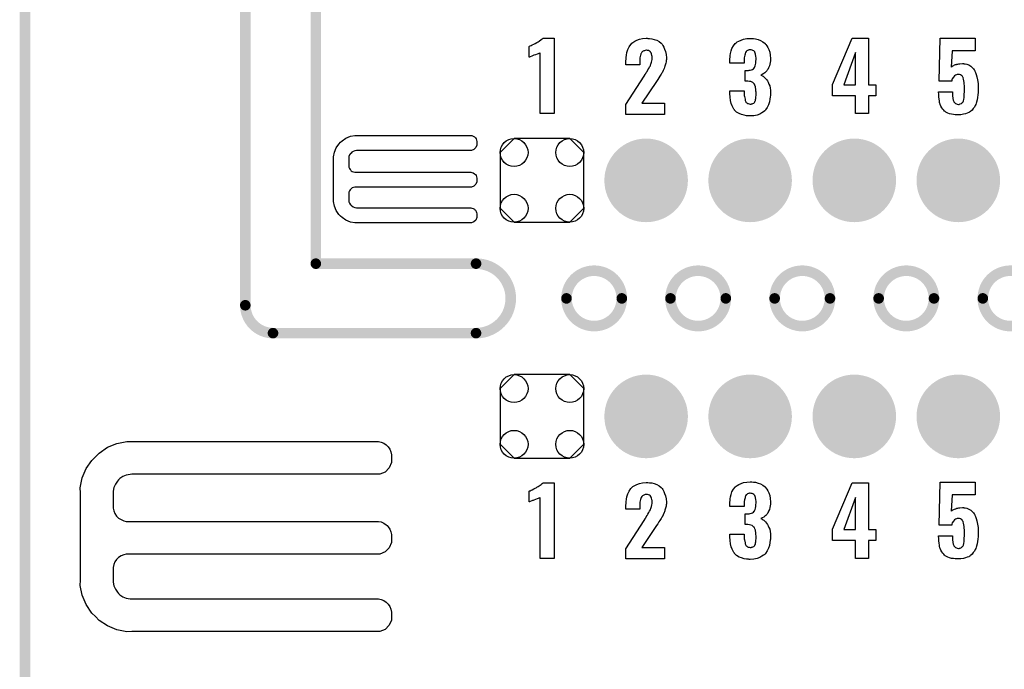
# Model space of a CAD drawing. Extents: x -0.07 to 0.95, y -0.15 to 1.54.
# Tile 8 of 10: x -0.05 to 0.51, y 0.77 to 1.14. Entities that reach past the tile are written whole.
import ezdxf

# ---------------------------------------------------------------- set-up
doc = ezdxf.new("R2010")
doc.units = 0
doc.layers.get('0').update_dxf_attribs({"linetype": 'CONTINUOUS'})
for name, color, linetype in [('gko', 6, 'CONTINUOUS'), ('gto', 2, 'CONTINUOUS'), ('gts', 1, 'CONTINUOUS')]:
    doc.layers.add(name, color=color, linetype=linetype)

# ---------------------------------------------------------------- blocks, each defined once
blk = doc.blocks.new('D34')
at = {"const_width": 0.003}
blk.add_lwpolyline([(-0.0015, 0, 1), (0.0015, 0, 1)], format="xyb", close=True, dxfattribs=at)
blk = doc.blocks.new('D69')
at = {"const_width": 0.0237}
blk.add_lwpolyline([(-0.01185, 0, 1), (0.01185, 0, 1)], format="xyb", close=True, dxfattribs=at)
blk = doc.blocks.new('D70')
blk.add_lwpolyline([(-0.0237, 0.0158), (-0.0237, -0.0158), (-0.0158, -0.0237), (0.0158, -0.0237), (0.0237, -0.0158), (0.0237, 0.0158), (0.0158, 0.0237), (-0.0158, 0.0237)], close=True)
for centre in [(-0.0158, 0.0158), (0.0158, 0.0158), (-0.0158, -0.0158), (0.0158, -0.0158)]:
    blk.add_circle(centre, 0.0079)

msp = doc.modelspace()

# ---------------------------------------------------------------- linework, layer by layer
at = {"layer": 'gko', "color": 6, "const_width": 0.006}
for points in [[(0.075, 0.9764), (0.075, 1.54)], [(0.115, 1), (0.115, 1.495)], [(-0.05, -0.15), (-0.05, 1.45)], [(0.115, 1), (0.2059, 1)], [(0.2572, 0.9803), (0.2572, 0.9803)], [(0.2886, 0.9803), (0.2886, 0.9803)], [(0.2886, 0.9803), (0.2886, 0.9803)], [(0.3162, 0.9803), (0.3162, 0.9803)], [(0.3476, 0.9803), (0.3476, 0.9803)], [(0.3476, 0.9803), (0.3476, 0.9803)], [(0.3753, 0.9803), (0.3753, 0.9803)], [(0.4067, 0.9803), (0.4067, 0.9803)], [(0.4067, 0.9803), (0.4067, 0.9803)], [(0.4343, 0.9803), (0.4343, 0.9803)], [(0.4657, 0.9803), (0.4657, 0.9803)], [(0.4657, 0.9803), (0.4657, 0.9803)], [(0.4934, 0.9803), (0.4934, 0.9803)], [(0.075, 0.9764), (0.075, 0.9764)], [(0.075, 0.9764), (0.075, 0.9764)], [(0.0907, 0.9606), (0.2059, 0.9606)], [(0.2059, 0.9606), (0.2059, 0.9606)], [(0.2059, 0.9606), (0.2059, 0.9606)]]:
    msp.add_lwpolyline(points, dxfattribs=at)
for points in [[(0.2059, 0.9606, 1), (0.2059, 1)], [(0.2886, 0.9803, 1), (0.2572, 0.9803)], [(0.3476, 0.9803, 1), (0.3162, 0.9803)], [(0.4067, 0.9803, 1), (0.3753, 0.9803)], [(0.4657, 0.9803, 1), (0.4343, 0.9803)], [(0.5248, 0.9803, 1), (0.4934, 0.9803)], [(0.2572, 0.9803, 1), (0.2886, 0.9803)], [(0.3162, 0.9803, 1), (0.3476, 0.9803)], [(0.3753, 0.9803, 1), (0.4067, 0.9803)], [(0.4343, 0.9803, 1), (0.4657, 0.9803)], [(0.4934, 0.9803, 1), (0.5248, 0.9803)], [(0.075, 0.9764, 0.409717), (0.0907, 0.9606)]]:
    msp.add_lwpolyline(points, format="xyb", dxfattribs=at)
at = {"layer": 'gto', "color": 2}
for points in [[(0.2503, 1.0851), (0.2422, 1.0851), (0.2422, 1.1194), (0.242, 1.1193), (0.2418, 1.1192), (0.2415, 1.1191), (0.2411, 1.1189), (0.2405, 1.1187), (0.2397, 1.1184), (0.2387, 1.1181), (0.2387, 1.1181), (0.2384, 1.118), (0.238, 1.1178), (0.2376, 1.1176), (0.2367, 1.1173), (0.2362, 1.1171), (0.236, 1.1171), (0.236, 1.1231), (0.2361, 1.1231), (0.2363, 1.1233), (0.2367, 1.1235), (0.2372, 1.1237), (0.2378, 1.124), (0.2386, 1.1244), (0.2394, 1.1248), (0.2403, 1.1253), (0.2404, 1.1254), (0.2407, 1.1256), (0.2412, 1.1258), (0.2417, 1.1261), (0.2429, 1.127), (0.2435, 1.1275), (0.2439, 1.1279), (0.2503, 1.1279), (0.2503, 1.0851)], [(0.3034, 1.1277), (0.3044, 1.1277), (0.3057, 1.1275), (0.307, 1.1271), (0.3084, 1.1266), (0.3098, 1.1259), (0.3109, 1.1249), (0.3111, 1.1247), (0.3114, 1.1244), (0.3119, 1.1237), (0.3124, 1.1227), (0.3129, 1.1216), (0.3134, 1.1202), (0.3138, 1.1185), (0.3139, 1.1166), (0.3139, 1.1165), (0.3139, 1.1162), (0.3139, 1.1157), (0.3138, 1.1151), (0.3137, 1.1144), (0.3135, 1.1137), (0.3131, 1.112), (0.3131, 1.1119), (0.313, 1.1117), (0.3129, 1.1113), (0.3126, 1.1107), (0.3121, 1.1094), (0.3114, 1.1081), (0.3113, 1.108), (0.3112, 1.1078), (0.3109, 1.1074), (0.3106, 1.1068), (0.3102, 1.1062), (0.3096, 1.1054), (0.309, 1.1044), (0.3083, 1.1033), (0.3, 1.0909), (0.3128, 1.0909), (0.3128, 1.0845), (0.2909, 1.0845), (0.2909, 1.0903), (0.3013, 1.1063), (0.3019, 1.1073), (0.3019, 1.1074), (0.3022, 1.1078), (0.3025, 1.1083), (0.3029, 1.109), (0.3034, 1.1098), (0.3039, 1.1107), (0.3044, 1.1115), (0.3048, 1.1122), (0.3049, 1.1123), (0.3049, 1.1126), (0.3051, 1.113), (0.3053, 1.1136), (0.3054, 1.1142), (0.3056, 1.115), (0.3058, 1.1158), (0.3058, 1.1167), (0.3058, 1.1168), (0.3058, 1.1171), (0.3058, 1.1175), (0.3057, 1.1179), (0.3054, 1.119), (0.3052, 1.1195), (0.3049, 1.1199), (0.3049, 1.12), (0.3048, 1.1201), (0.3044, 1.1205), (0.3037, 1.1208), (0.3032, 1.1209), (0.3027, 1.121), (0.3024, 1.121), (0.3019, 1.1209), (0.3015, 1.1207), (0.301, 1.1206), (0.3004, 1.1202), (0.3, 1.1198), (0.2996, 1.1192), (0.2996, 1.1192), (0.2994, 1.1189), (0.2994, 1.1186), (0.2992, 1.1181), (0.299, 1.1174), (0.2989, 1.1166), (0.2988, 1.1157), (0.2988, 1.1146), (0.2988, 1.1127), (0.2909, 1.1127), (0.2909, 1.1147), (0.2909, 1.1148), (0.2909, 1.115), (0.2909, 1.1153), (0.291, 1.1157), (0.291, 1.1162), (0.291, 1.1168), (0.2912, 1.1182), (0.2915, 1.1197), (0.292, 1.1213), (0.2928, 1.1229), (0.2937, 1.1243), (0.2939, 1.1245), (0.2942, 1.1249), (0.2949, 1.1254), (0.2959, 1.1261), (0.2971, 1.1267), (0.2986, 1.1272), (0.3004, 1.1277), (0.3025, 1.1278), (0.303, 1.1278), (0.3034, 1.1277)], [(0.3623, 1.1277), (0.3633, 1.1276), (0.3645, 1.1274), (0.3659, 1.127), (0.3673, 1.1265), (0.3686, 1.1257), (0.3699, 1.1247), (0.37, 1.1246), (0.3704, 1.1242), (0.3709, 1.1235), (0.3715, 1.1226), (0.372, 1.1214), (0.3725, 1.1199), (0.3728, 1.1182), (0.373, 1.1162), (0.373, 1.1161), (0.373, 1.1157), (0.3729, 1.1149), (0.3728, 1.1141), (0.3725, 1.1131), (0.3723, 1.1121), (0.3719, 1.111), (0.3714, 1.11), (0.3713, 1.1099), (0.3711, 1.1096), (0.3708, 1.1092), (0.3703, 1.1087), (0.3698, 1.1082), (0.3691, 1.1077), (0.3683, 1.1073), (0.3675, 1.1069), (0.3675, 1.1069), (0.3677, 1.1068), (0.368, 1.1067), (0.3683, 1.1065), (0.3687, 1.1062), (0.3692, 1.1058), (0.3697, 1.1054), (0.3702, 1.1049), (0.3707, 1.1043), (0.3712, 1.1036), (0.3717, 1.1028), (0.3721, 1.1018), (0.3725, 1.1008), (0.3727, 1.0995), (0.3729, 1.0983), (0.373, 1.0968), (0.373, 1.0967), (0.373, 1.0965), (0.373, 1.0962), (0.373, 1.0958), (0.3729, 1.0953), (0.3728, 1.0946), (0.3726, 1.0933), (0.3723, 1.0917), (0.3718, 1.0901), (0.3711, 1.0885), (0.3702, 1.0871), (0.37, 1.0869), (0.3697, 1.0866), (0.369, 1.086), (0.3681, 1.0854), (0.3669, 1.0848), (0.3654, 1.0842), (0.3635, 1.0838), (0.3615, 1.0837), (0.3609, 1.0837), (0.3605, 1.0838), (0.36, 1.0838), (0.3594, 1.0838), (0.358, 1.0841), (0.3565, 1.0845), (0.3551, 1.0851), (0.3537, 1.0859), (0.3525, 1.087), (0.3525, 1.0872), (0.3521, 1.0876), (0.3517, 1.0884), (0.3512, 1.0894), (0.3507, 1.0908), (0.3503, 1.0924), (0.35, 1.0943), (0.3499, 1.0965), (0.3499, 1.098), (0.358, 1.098), (0.358, 1.0966), (0.358, 1.0964), (0.358, 1.0961), (0.3581, 1.0954), (0.3582, 1.0948), (0.3585, 1.0932), (0.3586, 1.0924), (0.3589, 1.0918), (0.3589, 1.0918), (0.359, 1.0916), (0.3592, 1.0914), (0.3595, 1.0912), (0.3599, 1.0908), (0.3603, 1.0907), (0.3609, 1.0905), (0.3615, 1.0904), (0.3619, 1.0904), (0.3622, 1.0905), (0.3626, 1.0906), (0.363, 1.0908), (0.3635, 1.091), (0.3639, 1.0913), (0.3641, 1.0918), (0.3641, 1.0919), (0.3642, 1.0921), (0.3644, 1.0925), (0.3645, 1.093), (0.3646, 1.0937), (0.3647, 1.0945), (0.3648, 1.0954), (0.3648, 1.0966), (0.3648, 1.0968), (0.3648, 1.0972), (0.3647, 1.0978), (0.3647, 1.0986), (0.3644, 1.1003), (0.3641, 1.1011), (0.3638, 1.1018), (0.3637, 1.1018), (0.3636, 1.102), (0.3634, 1.1023), (0.363, 1.1026), (0.3625, 1.1029), (0.3618, 1.1032), (0.361, 1.1033), (0.3601, 1.1034), (0.36, 1.1034), (0.3599, 1.1035), (0.3586, 1.1035), (0.3586, 1.1095), (0.3604, 1.1095), (0.3609, 1.1096), (0.3615, 1.1097), (0.3621, 1.1098), (0.3627, 1.1101), (0.3633, 1.1104), (0.3637, 1.1109), (0.3638, 1.111), (0.3639, 1.1112), (0.364, 1.1116), (0.3643, 1.1121), (0.3645, 1.1128), (0.3646, 1.1137), (0.3647, 1.1147), (0.3648, 1.1158), (0.3648, 1.1159), (0.3648, 1.1162), (0.3648, 1.1167), (0.3647, 1.1174), (0.3645, 1.1187), (0.3643, 1.1193), (0.364, 1.1199), (0.364, 1.12), (0.3639, 1.1202), (0.3637, 1.1203), (0.3635, 1.1206), (0.363, 1.1208), (0.3626, 1.1211), (0.362, 1.1212), (0.3614, 1.1212), (0.361, 1.1212), (0.3607, 1.1212), (0.3604, 1.1211), (0.3599, 1.1209), (0.3595, 1.1206), (0.3591, 1.1202), (0.3588, 1.1197), (0.3588, 1.1197), (0.3587, 1.1195), (0.3585, 1.1192), (0.3585, 1.1187), (0.3583, 1.1181), (0.3582, 1.1174), (0.3581, 1.1166), (0.358, 1.1156), (0.358, 1.1137), (0.3499, 1.1137), (0.3499, 1.116), (0.3499, 1.1161), (0.3499, 1.1162), (0.3499, 1.1165), (0.35, 1.1169), (0.35, 1.1174), (0.35, 1.1179), (0.3503, 1.1192), (0.3506, 1.1206), (0.3511, 1.122), (0.3519, 1.1234), (0.3529, 1.1247), (0.353, 1.1248), (0.3535, 1.1252), (0.3541, 1.1257), (0.355, 1.1262), (0.3563, 1.1267), (0.3577, 1.1272), (0.3595, 1.1276), (0.3614, 1.1277), (0.3619, 1.1277), (0.3623, 1.1277)], [(0.4285, 1.1014), (0.4328, 1.1014), (0.4328, 1.0951), (0.4285, 1.0951), (0.4285, 1.0851), (0.4211, 1.0851), (0.4211, 1.0951), (0.4082, 1.0951), (0.4082, 1.1016), (0.4193, 1.1279), (0.4285, 1.1279), (0.4285, 1.1014)], [(0.489, 1.1207), (0.476, 1.1207), (0.4755, 1.1114), (0.4755, 1.1114), (0.4755, 1.1113), (0.4755, 1.1114), (0.4757, 1.1115), (0.4761, 1.1118), (0.4764, 1.1121), (0.4769, 1.1123), (0.4774, 1.1126), (0.478, 1.1128), (0.4781, 1.1128), (0.4784, 1.1129), (0.4787, 1.113), (0.4792, 1.1131), (0.4798, 1.1132), (0.4804, 1.1133), (0.4819, 1.1134), (0.4824, 1.1134), (0.4827, 1.1133), (0.4834, 1.1132), (0.4844, 1.113), (0.4855, 1.1126), (0.4866, 1.1119), (0.4876, 1.111), (0.4881, 1.1105), (0.4885, 1.1098), (0.4886, 1.1096), (0.4889, 1.1091), (0.4893, 1.1084), (0.4897, 1.1072), (0.49, 1.1059), (0.4904, 1.1042), (0.4907, 1.1022), (0.4908, 1.0999), (0.4908, 1.0998), (0.4908, 1.0997), (0.4908, 1.0994), (0.4908, 1.0991), (0.4907, 1.0982), (0.4907, 1.097), (0.4905, 1.0957), (0.4904, 1.0942), (0.4902, 1.0928), (0.4899, 1.0915), (0.4899, 1.0913), (0.4897, 1.0909), (0.4894, 1.0903), (0.4891, 1.0896), (0.4886, 1.0887), (0.488, 1.0879), (0.4873, 1.087), (0.4864, 1.0862), (0.4864, 1.0862), (0.4859, 1.0859), (0.4854, 1.0857), (0.4846, 1.0853), (0.4836, 1.0849), (0.4824, 1.0847), (0.4809, 1.0844), (0.4793, 1.0843), (0.4785, 1.0843), (0.4778, 1.0844), (0.4768, 1.0845), (0.4757, 1.0847), (0.4746, 1.085), (0.4735, 1.0853), (0.4725, 1.0858), (0.4724, 1.0859), (0.4721, 1.0862), (0.4717, 1.0865), (0.4712, 1.087), (0.4707, 1.0876), (0.4701, 1.0883), (0.4696, 1.0892), (0.4692, 1.0902), (0.4692, 1.0904), (0.469, 1.0907), (0.4689, 1.0914), (0.4688, 1.0922), (0.4686, 1.0932), (0.4684, 1.0945), (0.4684, 1.0958), (0.4683, 1.0974), (0.4762, 1.0974), (0.4762, 1.0972), (0.4762, 1.0968), (0.4762, 1.0962), (0.4763, 1.0953), (0.4764, 1.0936), (0.4766, 1.0927), (0.4769, 1.092), (0.4769, 1.0919), (0.477, 1.0917), (0.4772, 1.0915), (0.4775, 1.0912), (0.4779, 1.0908), (0.4784, 1.0906), (0.4789, 1.0904), (0.4796, 1.0903), (0.4799, 1.0903), (0.4802, 1.0904), (0.4805, 1.0905), (0.4813, 1.0908), (0.4816, 1.0911), (0.4819, 1.0914), (0.4819, 1.0915), (0.482, 1.0916), (0.4822, 1.0918), (0.4824, 1.0922), (0.4826, 1.0931), (0.4829, 1.0942), (0.4829, 1.0943), (0.4829, 1.0946), (0.4829, 1.095), (0.4829, 1.0956), (0.4829, 1.0963), (0.483, 1.0972), (0.483, 1.0983), (0.483, 1.0996), (0.483, 1.0997), (0.483, 1.0997), (0.483, 1.1002), (0.483, 1.1009), (0.4829, 1.1017), (0.4829, 1.1027), (0.4827, 1.1037), (0.4825, 1.1046), (0.4823, 1.1054), (0.4823, 1.1055), (0.4821, 1.1057), (0.4819, 1.106), (0.4817, 1.1064), (0.4813, 1.1067), (0.4808, 1.107), (0.4801, 1.1072), (0.4794, 1.1073), (0.4793, 1.1073), (0.4789, 1.1072), (0.4784, 1.1071), (0.4779, 1.1068), (0.4773, 1.1064), (0.4767, 1.1057), (0.4761, 1.1047), (0.4759, 1.1042), (0.4758, 1.1035), (0.4687, 1.1035), (0.4693, 1.1278), (0.489, 1.1278), (0.489, 1.1207)], [(0.4211, 1.1196), (0.4146, 1.1014), (0.4211, 1.1014), (0.4211, 1.1196)], [(0.1385, 1.0727), (0.1385, 1.0727), (0.1385, 1.0727), (0.2029, 1.0727), (0.2036, 1.0726), (0.2043, 1.0723), (0.205, 1.0719), (0.2052, 1.0716), (0.2052, 1.0716), (0.2052, 1.0716), (0.2055, 1.0713), (0.2059, 1.0707), (0.2062, 1.07), (0.2063, 1.0693), (0.2063, 1.0689), (0.2063, 1.0689), (0.2063, 1.0672), (0.2058, 1.0658), (0.2047, 1.0647), (0.2033, 1.0642), (0.1385, 1.0642), (0.138, 1.0641), (0.1371, 1.064), (0.1362, 1.0636), (0.1354, 1.0631), (0.1351, 1.0627), (0.1347, 1.0624), (0.1342, 1.0616), (0.1338, 1.0607), (0.1337, 1.0598), (0.1337, 1.0593), (0.1337, 1.0557), (0.1337, 1.0553), (0.1338, 1.0546), (0.1341, 1.0539), (0.1345, 1.0533), (0.1348, 1.053), (0.135, 1.0527), (0.1357, 1.0523), (0.1364, 1.052), (0.1371, 1.0519), (0.1375, 1.0519), (0.2025, 1.0519), (0.2029, 1.0519), (0.2036, 1.0517), (0.2043, 1.0514), (0.205, 1.051), (0.2052, 1.0508), (0.2055, 1.0505), (0.2059, 1.0499), (0.2062, 1.0492), (0.2063, 1.0484), (0.2063, 1.0481), (0.2063, 1.0481), (0.2063, 1.0471), (0.2063, 1.0464), (0.2058, 1.045), (0.2047, 1.0439), (0.2033, 1.0433), (0.2025, 1.0433), (0.2025, 1.0433), (0.1375, 1.0433), (0.1371, 1.0433), (0.1364, 1.0431), (0.1357, 1.0429), (0.135, 1.0424), (0.1348, 1.0422), (0.1348, 1.0422), (0.1345, 1.0419), (0.1341, 1.0413), (0.1338, 1.0406), (0.1337, 1.0399), (0.1337, 1.0395), (0.1337, 1.0365), (0.1337, 1.036), (0.1338, 1.0351), (0.1342, 1.0342), (0.1347, 1.0334), (0.1351, 1.0331), (0.1354, 1.0327), (0.1362, 1.0322), (0.1371, 1.0318), (0.138, 1.0317), (0.1385, 1.0316), (0.1385, 1.0316), (0.2025, 1.0316), (0.2029, 1.0316), (0.2036, 1.0315), (0.2043, 1.0312), (0.205, 1.0308), (0.2052, 1.0305), (0.2052, 1.0305), (0.2055, 1.0303), (0.2059, 1.0296), (0.2062, 1.0289), (0.2063, 1.0282), (0.2063, 1.0278), (0.2063, 1.0278), (0.2063, 1.0269), (0.2063, 1.0261), (0.2058, 1.0247), (0.2047, 1.0237), (0.2033, 1.0231), (0.1385, 1.0231), (0.1372, 1.0231), (0.1346, 1.0236), (0.1321, 1.0246), (0.1299, 1.0261), (0.129, 1.027), (0.129, 1.027), (0.1281, 1.0279), (0.1266, 1.0301), (0.1256, 1.0326), (0.1251, 1.0352), (0.1251, 1.0365), (0.1251, 1.0365), (0.1251, 1.0593), (0.1251, 1.0606), (0.1256, 1.0632), (0.1266, 1.0656), (0.1281, 1.0678), (0.129, 1.0688), (0.1299, 1.0697), (0.1321, 1.0712), (0.1346, 1.0722), (0.1372, 1.0727), (0.1385, 1.0727)], [(0.0106, 0.8992), (0.0106, 0.8992), (0.0106, 0.8991), (0.1505, 0.8991), (0.1521, 0.8988), (0.1536, 0.8982), (0.1549, 0.8973), (0.1555, 0.8967), (0.1555, 0.8967), (0.1555, 0.8967), (0.1561, 0.8961), (0.157, 0.8948), (0.1576, 0.8933), (0.1579, 0.8917), (0.1579, 0.8909), (0.1579, 0.8909), (0.1579, 0.8872), (0.1567, 0.8842), (0.1543, 0.8818), (0.1513, 0.8806), (0.0106, 0.8806), (0.0096, 0.8805), (0.0075, 0.8801), (0.0056, 0.8793), (0.0039, 0.8782), (0.0031, 0.8775), (0.0024, 0.8767), (0.0013, 0.875), (0.0005, 0.8731), (0.0001, 0.8711), (0.0001, 0.87), (0.0001, 0.8622), (0.0001, 0.8614), (0.0004, 0.8598), (0.001, 0.8583), (0.002, 0.8569), (0.0025, 0.8563), (0.0031, 0.8558), (0.0045, 0.8549), (0.006, 0.8542), (0.0075, 0.8539), (0.0084, 0.8539), (0.1496, 0.8539), (0.1505, 0.8539), (0.1521, 0.8536), (0.1536, 0.8529), (0.1549, 0.852), (0.1555, 0.8515), (0.1561, 0.8509), (0.157, 0.8495), (0.1576, 0.848), (0.1579, 0.8464), (0.1579, 0.8456), (0.1579, 0.8456), (0.1579, 0.8436), (0.1579, 0.8419), (0.1567, 0.8389), (0.1543, 0.8366), (0.1513, 0.8353), (0.1496, 0.8353), (0.1496, 0.8353), (0.0084, 0.8353), (0.0075, 0.8353), (0.006, 0.8349), (0.0045, 0.8343), (0.0031, 0.8334), (0.0025, 0.8329), (0.0025, 0.8329), (0.002, 0.8323), (0.001, 0.8309), (0.0004, 0.8294), (0.0001, 0.8278), (0.0001, 0.827), (0.0001, 0.8205), (0.0001, 0.8195), (0.0005, 0.8174), (0.0013, 0.8155), (0.0024, 0.8138), (0.0031, 0.813), (0.0039, 0.8123), (0.0056, 0.8112), (0.0075, 0.8104), (0.0096, 0.81), (0.0106, 0.81), (0.0106, 0.81), (0.1496, 0.81), (0.1505, 0.81), (0.1521, 0.8096), (0.1536, 0.809), (0.1549, 0.8081), (0.1555, 0.8075), (0.1555, 0.8075), (0.1561, 0.807), (0.157, 0.8056), (0.1576, 0.8041), (0.1579, 0.8025), (0.1579, 0.8017), (0.1579, 0.8017), (0.1579, 0.7997), (0.1579, 0.798), (0.1567, 0.795), (0.1543, 0.7926), (0.1513, 0.7914), (0.0106, 0.7914), (0.0077, 0.7913), (0.0021, 0.7924), (-0.0032, 0.7946), (-0.008, 0.7978), (-0.01, 0.7999), (-0.01, 0.7999), (-0.0121, 0.8019), (-0.0153, 0.8067), (-0.0175, 0.812), (-0.0186, 0.8176), (-0.0185, 0.8205), (-0.0185, 0.8205), (-0.0185, 0.87), (-0.0186, 0.8729), (-0.0175, 0.8785), (-0.0153, 0.8838), (-0.0121, 0.8885), (-0.01, 0.8905), (-0.01, 0.8905), (-0.008, 0.8926), (-0.0032, 0.8959), (0.0021, 0.8981), (0.0077, 0.8992), (0.0106, 0.8992)], [(0.2503, 0.8329), (0.2422, 0.8329), (0.2422, 0.8673), (0.242, 0.8672), (0.2418, 0.8671), (0.2415, 0.867), (0.2411, 0.8668), (0.2405, 0.8666), (0.2397, 0.8663), (0.2387, 0.8659), (0.2387, 0.8659), (0.2384, 0.8658), (0.238, 0.8657), (0.2376, 0.8655), (0.2367, 0.8652), (0.2362, 0.865), (0.236, 0.8649), (0.236, 0.871), (0.2361, 0.871), (0.2363, 0.8712), (0.2367, 0.8713), (0.2372, 0.8716), (0.2378, 0.8718), (0.2386, 0.8723), (0.2394, 0.8727), (0.2403, 0.8732), (0.2404, 0.8733), (0.2407, 0.8734), (0.2412, 0.8737), (0.2417, 0.874), (0.2429, 0.8748), (0.2435, 0.8753), (0.2439, 0.8758), (0.2503, 0.8758), (0.2503, 0.8329)], [(0.3034, 0.8759), (0.3044, 0.8758), (0.3057, 0.8757), (0.307, 0.8753), (0.3084, 0.8748), (0.3098, 0.8741), (0.3109, 0.8731), (0.3111, 0.8729), (0.3114, 0.8726), (0.3119, 0.8719), (0.3124, 0.8709), (0.3129, 0.8698), (0.3134, 0.8683), (0.3138, 0.8667), (0.3139, 0.8648), (0.3139, 0.8647), (0.3139, 0.8644), (0.3139, 0.8639), (0.3138, 0.8633), (0.3137, 0.8626), (0.3135, 0.8619), (0.3131, 0.8602), (0.3131, 0.8601), (0.313, 0.8599), (0.3129, 0.8594), (0.3126, 0.8589), (0.3121, 0.8576), (0.3114, 0.8563), (0.3113, 0.8562), (0.3112, 0.8559), (0.3109, 0.8556), (0.3106, 0.855), (0.3102, 0.8544), (0.3096, 0.8536), (0.309, 0.8526), (0.3083, 0.8515), (0.3, 0.8391), (0.3128, 0.8391), (0.3128, 0.8327), (0.2909, 0.8327), (0.2909, 0.8384), (0.3013, 0.8544), (0.3019, 0.8554), (0.3019, 0.8556), (0.3022, 0.8559), (0.3025, 0.8565), (0.3029, 0.8572), (0.3034, 0.858), (0.3039, 0.8589), (0.3044, 0.8597), (0.3048, 0.8604), (0.3049, 0.8605), (0.3049, 0.8608), (0.3051, 0.8612), (0.3053, 0.8618), (0.3054, 0.8624), (0.3056, 0.8632), (0.3058, 0.864), (0.3058, 0.8649), (0.3058, 0.865), (0.3058, 0.8653), (0.3058, 0.8657), (0.3057, 0.8661), (0.3054, 0.8672), (0.3052, 0.8677), (0.3049, 0.8681), (0.3049, 0.8682), (0.3048, 0.8683), (0.3044, 0.8687), (0.3037, 0.869), (0.3032, 0.8691), (0.3027, 0.8692), (0.3024, 0.8692), (0.3019, 0.8691), (0.3015, 0.8689), (0.301, 0.8688), (0.3004, 0.8684), (0.3, 0.868), (0.2996, 0.8674), (0.2996, 0.8673), (0.2994, 0.8671), (0.2994, 0.8668), (0.2992, 0.8663), (0.299, 0.8656), (0.2989, 0.8648), (0.2988, 0.8639), (0.2988, 0.8628), (0.2988, 0.8609), (0.2909, 0.8609), (0.2909, 0.8629), (0.2909, 0.863), (0.2909, 0.8632), (0.2909, 0.8635), (0.291, 0.8639), (0.291, 0.8644), (0.291, 0.865), (0.2912, 0.8664), (0.2915, 0.8679), (0.292, 0.8695), (0.2928, 0.8711), (0.2937, 0.8725), (0.2939, 0.8727), (0.2942, 0.8731), (0.2949, 0.8736), (0.2959, 0.8743), (0.2971, 0.8749), (0.2986, 0.8754), (0.3004, 0.8758), (0.3025, 0.876), (0.303, 0.876), (0.3034, 0.8759)], [(0.3623, 0.8763), (0.3633, 0.8762), (0.3645, 0.8761), (0.3659, 0.8756), (0.3673, 0.8751), (0.3686, 0.8744), (0.3699, 0.8734), (0.37, 0.8732), (0.3704, 0.8729), (0.3709, 0.8721), (0.3715, 0.8712), (0.372, 0.8701), (0.3725, 0.8686), (0.3728, 0.8669), (0.373, 0.8649), (0.373, 0.8647), (0.373, 0.8643), (0.3729, 0.8636), (0.3728, 0.8627), (0.3725, 0.8617), (0.3723, 0.8607), (0.3719, 0.8596), (0.3714, 0.8586), (0.3713, 0.8586), (0.3711, 0.8582), (0.3708, 0.8578), (0.3703, 0.8573), (0.3698, 0.8568), (0.3691, 0.8563), (0.3683, 0.8559), (0.3675, 0.8556), (0.3675, 0.8556), (0.3677, 0.8555), (0.368, 0.8553), (0.3683, 0.8551), (0.3687, 0.8548), (0.3692, 0.8545), (0.3697, 0.8541), (0.3702, 0.8536), (0.3707, 0.8529), (0.3712, 0.8522), (0.3717, 0.8514), (0.3721, 0.8504), (0.3725, 0.8494), (0.3727, 0.8481), (0.3729, 0.8469), (0.373, 0.8454), (0.373, 0.8453), (0.373, 0.8451), (0.373, 0.8448), (0.373, 0.8444), (0.3729, 0.8439), (0.3728, 0.8432), (0.3726, 0.8419), (0.3723, 0.8403), (0.3718, 0.8387), (0.3711, 0.8372), (0.3702, 0.8357), (0.37, 0.8356), (0.3697, 0.8352), (0.369, 0.8347), (0.3681, 0.8341), (0.3669, 0.8334), (0.3654, 0.8328), (0.3635, 0.8325), (0.3615, 0.8323), (0.3609, 0.8323), (0.3605, 0.8324), (0.36, 0.8324), (0.3594, 0.8325), (0.358, 0.8327), (0.3565, 0.8332), (0.3551, 0.8337), (0.3537, 0.8346), (0.3525, 0.8357), (0.3525, 0.8358), (0.3521, 0.8362), (0.3517, 0.8371), (0.3512, 0.8381), (0.3507, 0.8394), (0.3503, 0.8411), (0.35, 0.843), (0.3499, 0.8451), (0.3499, 0.8467), (0.358, 0.8467), (0.358, 0.8452), (0.358, 0.8451), (0.358, 0.8447), (0.3581, 0.8441), (0.3582, 0.8434), (0.3585, 0.8418), (0.3586, 0.8411), (0.3589, 0.8405), (0.3589, 0.8404), (0.359, 0.8402), (0.3592, 0.8401), (0.3595, 0.8398), (0.3599, 0.8395), (0.3603, 0.8393), (0.3609, 0.8392), (0.3615, 0.8391), (0.3619, 0.8391), (0.3622, 0.8392), (0.3626, 0.8392), (0.363, 0.8394), (0.3635, 0.8397), (0.3639, 0.84), (0.3641, 0.8405), (0.3641, 0.8406), (0.3642, 0.8407), (0.3644, 0.8412), (0.3645, 0.8417), (0.3646, 0.8423), (0.3647, 0.8432), (0.3648, 0.8441), (0.3648, 0.8452), (0.3648, 0.8454), (0.3648, 0.8458), (0.3647, 0.8464), (0.3647, 0.8472), (0.3644, 0.8489), (0.3641, 0.8497), (0.3638, 0.8504), (0.3637, 0.8505), (0.3636, 0.8506), (0.3634, 0.8509), (0.363, 0.8512), (0.3625, 0.8516), (0.3618, 0.8518), (0.361, 0.852), (0.3601, 0.8521), (0.36, 0.8521), (0.3599, 0.8521), (0.3586, 0.8521), (0.3586, 0.8581), (0.3604, 0.8581), (0.3609, 0.8582), (0.3615, 0.8583), (0.3621, 0.8585), (0.3627, 0.8587), (0.3633, 0.8591), (0.3637, 0.8596), (0.3638, 0.8596), (0.3639, 0.8598), (0.364, 0.8602), (0.3643, 0.8607), (0.3645, 0.8614), (0.3646, 0.8623), (0.3647, 0.8633), (0.3648, 0.8645), (0.3648, 0.8646), (0.3648, 0.8649), (0.3648, 0.8654), (0.3647, 0.8661), (0.3645, 0.8674), (0.3643, 0.868), (0.364, 0.8686), (0.364, 0.8686), (0.3639, 0.8688), (0.3637, 0.869), (0.3635, 0.8692), (0.363, 0.8695), (0.3626, 0.8697), (0.362, 0.8698), (0.3614, 0.8699), (0.361, 0.8699), (0.3607, 0.8698), (0.3604, 0.8697), (0.3599, 0.8696), (0.3595, 0.8692), (0.3591, 0.8689), (0.3588, 0.8684), (0.3588, 0.8683), (0.3587, 0.8681), (0.3585, 0.8678), (0.3585, 0.8673), (0.3583, 0.8667), (0.3582, 0.8661), (0.3581, 0.8652), (0.358, 0.8642), (0.358, 0.8623), (0.3499, 0.8623), (0.3499, 0.8646), (0.3499, 0.8647), (0.3499, 0.8649), (0.3499, 0.8651), (0.35, 0.8656), (0.35, 0.8661), (0.35, 0.8666), (0.3503, 0.8678), (0.3506, 0.8692), (0.3511, 0.8706), (0.3519, 0.8721), (0.3529, 0.8733), (0.353, 0.8735), (0.3535, 0.8738), (0.3541, 0.8743), (0.355, 0.8749), (0.3563, 0.8754), (0.3577, 0.8759), (0.3595, 0.8762), (0.3614, 0.8764), (0.3619, 0.8764), (0.3623, 0.8763)], [(0.4285, 0.8493), (0.4328, 0.8493), (0.4328, 0.843), (0.4285, 0.843), (0.4285, 0.8329), (0.4211, 0.8329), (0.4211, 0.843), (0.4082, 0.843), (0.4082, 0.8495), (0.4193, 0.8758), (0.4285, 0.8758), (0.4285, 0.8493)], [(0.489, 0.869), (0.476, 0.869), (0.4755, 0.8597), (0.4755, 0.8597), (0.4755, 0.8596), (0.4755, 0.8597), (0.4757, 0.8598), (0.4761, 0.8601), (0.4764, 0.8604), (0.4769, 0.8606), (0.4774, 0.8609), (0.478, 0.8611), (0.4781, 0.8611), (0.4784, 0.8612), (0.4787, 0.8613), (0.4792, 0.8614), (0.4798, 0.8615), (0.4804, 0.8616), (0.4819, 0.8617), (0.4824, 0.8617), (0.4827, 0.8616), (0.4834, 0.8615), (0.4844, 0.8613), (0.4855, 0.8609), (0.4866, 0.8602), (0.4876, 0.8593), (0.4881, 0.8588), (0.4885, 0.8581), (0.4886, 0.8579), (0.4889, 0.8574), (0.4893, 0.8567), (0.4897, 0.8555), (0.49, 0.8542), (0.4904, 0.8524), (0.4907, 0.8504), (0.4908, 0.8482), (0.4908, 0.8481), (0.4908, 0.8479), (0.4908, 0.8477), (0.4908, 0.8474), (0.4907, 0.8464), (0.4907, 0.8453), (0.4905, 0.8439), (0.4904, 0.8425), (0.4902, 0.8411), (0.4899, 0.8398), (0.4899, 0.8396), (0.4897, 0.8392), (0.4894, 0.8386), (0.4891, 0.8379), (0.4886, 0.837), (0.488, 0.8362), (0.4873, 0.8353), (0.4864, 0.8345), (0.4864, 0.8344), (0.4859, 0.8342), (0.4854, 0.8339), (0.4846, 0.8336), (0.4836, 0.8332), (0.4824, 0.8329), (0.4809, 0.8327), (0.4793, 0.8326), (0.4785, 0.8326), (0.4778, 0.8327), (0.4768, 0.8328), (0.4757, 0.8329), (0.4746, 0.8333), (0.4735, 0.8336), (0.4725, 0.8341), (0.4724, 0.8342), (0.4721, 0.8344), (0.4717, 0.8348), (0.4712, 0.8353), (0.4707, 0.8359), (0.4701, 0.8366), (0.4696, 0.8375), (0.4692, 0.8385), (0.4692, 0.8387), (0.469, 0.839), (0.4689, 0.8397), (0.4688, 0.8405), (0.4686, 0.8415), (0.4684, 0.8428), (0.4684, 0.8441), (0.4683, 0.8457), (0.4762, 0.8457), (0.4762, 0.8455), (0.4762, 0.8451), (0.4762, 0.8444), (0.4763, 0.8436), (0.4764, 0.8419), (0.4766, 0.841), (0.4769, 0.8403), (0.4769, 0.8402), (0.477, 0.84), (0.4772, 0.8398), (0.4775, 0.8394), (0.4779, 0.8391), (0.4784, 0.8389), (0.4789, 0.8387), (0.4796, 0.8386), (0.4799, 0.8386), (0.4802, 0.8387), (0.4805, 0.8388), (0.4813, 0.8391), (0.4816, 0.8394), (0.4819, 0.8397), (0.4819, 0.8398), (0.482, 0.8399), (0.4822, 0.8401), (0.4824, 0.8404), (0.4826, 0.8414), (0.4829, 0.8425), (0.4829, 0.8426), (0.4829, 0.8429), (0.4829, 0.8433), (0.4829, 0.8439), (0.4829, 0.8446), (0.483, 0.8455), (0.483, 0.8466), (0.483, 0.8479), (0.483, 0.8479), (0.483, 0.848), (0.483, 0.8485), (0.483, 0.8492), (0.4829, 0.85), (0.4829, 0.851), (0.4827, 0.8519), (0.4825, 0.8529), (0.4823, 0.8537), (0.4823, 0.8538), (0.4821, 0.854), (0.4819, 0.8543), (0.4817, 0.8547), (0.4813, 0.855), (0.4808, 0.8553), (0.4801, 0.8555), (0.4794, 0.8556), (0.4793, 0.8556), (0.4789, 0.8555), (0.4784, 0.8554), (0.4779, 0.8551), (0.4773, 0.8547), (0.4767, 0.854), (0.4761, 0.853), (0.4759, 0.8524), (0.4758, 0.8518), (0.4687, 0.8518), (0.4693, 0.8761), (0.489, 0.8761), (0.489, 0.869)], [(0.4211, 0.8674), (0.4146, 0.8493), (0.4211, 0.8493), (0.4211, 0.8674)]]:
    msp.add_lwpolyline(points, dxfattribs=at)

# ---------------------------------------------------------------- block references
at = {"layer": 'gko'}
for p in [(0.115, 1), (0.115, 1), (0.2059, 1), (0.2059, 1), (0.2572, 0.9803), (0.2572, 0.9803), (0.2886, 0.9803), (0.2886, 0.9803), (0.2886, 0.9803), (0.2886, 0.9803), (0.3162, 0.9803), (0.3162, 0.9803), (0.3476, 0.9803), (0.3476, 0.9803), (0.3476, 0.9803), (0.3476, 0.9803), (0.3753, 0.9803), (0.3753, 0.9803), (0.4067, 0.9803), (0.4067, 0.9803), (0.4067, 0.9803), (0.4067, 0.9803), (0.4343, 0.9803), (0.4343, 0.9803), (0.4657, 0.9803), (0.4657, 0.9803), (0.4657, 0.9803), (0.4657, 0.9803), (0.4934, 0.9803), (0.4934, 0.9803), (0.075, 0.9764), (0.075, 0.9764), (0.075, 0.9764), (0.075, 0.9764), (0.0907, 0.9606), (0.0907, 0.9606), (0.2059, 0.9606), (0.2059, 0.9606), (0.2059, 0.9606), (0.2059, 0.9606)]:
    msp.add_blockref('D34', p, dxfattribs=at)
at = {"layer": 'gts'}
for name, p in [('D70', (0.2433, 1.0472)), ('D69', (0.3024, 1.0472)), ('D69', (0.3614, 1.0472)), ('D69', (0.4205, 1.0472)), ('D69', (0.4795, 1.0472)), ('D70', (0.2433, 0.9134)), ('D69', (0.3024, 0.9134)), ('D69', (0.3614, 0.9134)), ('D69', (0.4205, 0.9134)), ('D69', (0.4795, 0.9134))]:
    msp.add_blockref(name, p, dxfattribs=at)

doc.saveas('drawing.dxf')
